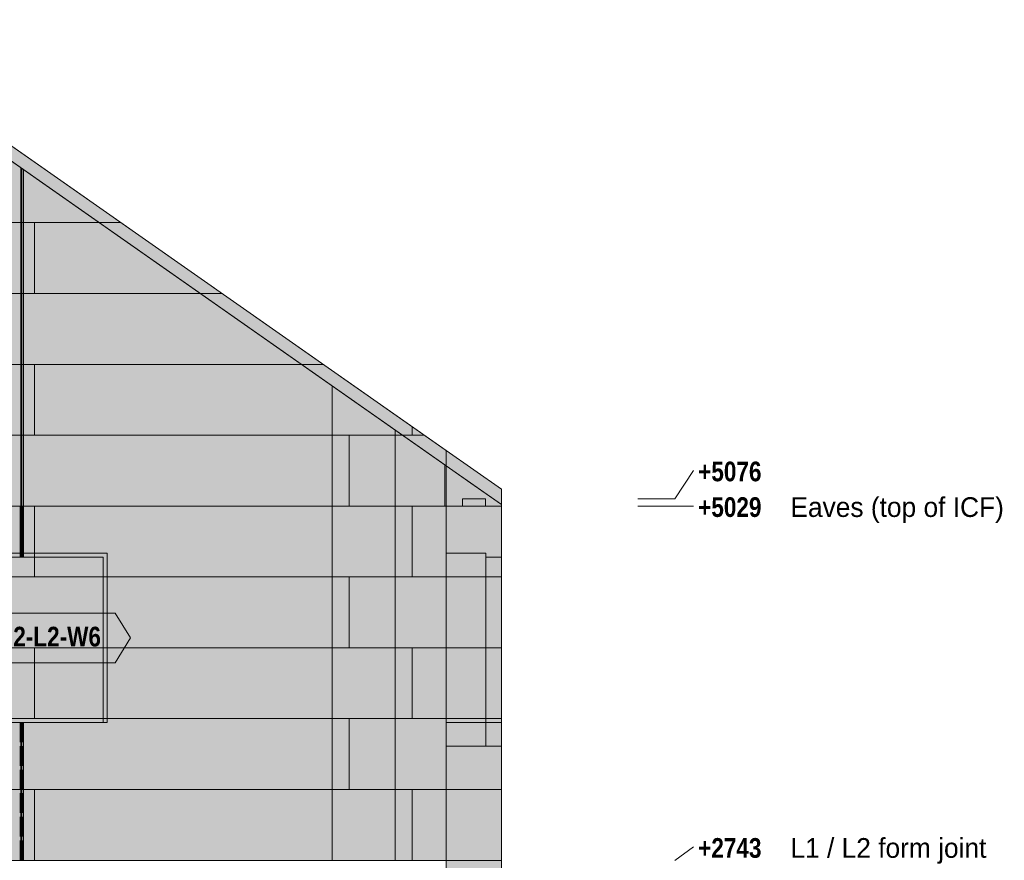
# Model space of a CAD drawing. Header units: millimetres. Extents: x 17 to 413, y 4 to 292.
# Tile 34 of 73: x 105 to 168, y 155 to 210. Entities that reach past the tile are written whole.
import ezdxf
from ezdxf.enums import TextEntityAlignment as Align

# ---------------------------------------------------------------- set-up
doc = ezdxf.new("R2010")
doc.units = ezdxf.units.MM
doc.linetypes.add('DASHED', pattern=[1.524, 1.27, -0.254])
for name, color, linetype in [('FILL-EPS', 7, 'Continuous'), ('FILL-LIGHT', 7, 'Continuous'), ('FILL-WHITE', 7, 'Continuous'), ('LINE-C_2E8C94', 7, 'Continuous'), ('LINE-C_337880', 7, 'Continuous'), ('LINE-INK', 7, 'Continuous'), ('LINE-STEEL', 7, 'Continuous'), ('LINE-STEEL_GREY', 7, 'Continuous'), ('LINE-TEAL_DK', 7, 'Continuous'), ('LINE-TEAL_DK-DASH', 7, 'DASHED'), ('TEXT-STEEL', 7, 'Continuous'), ('TEXT-TEAL_DK', 7, 'Continuous')]:
    doc.layers.add(name, color=color, linetype=linetype)
doc.styles.add('OpenSansCondensed-Bold', font='OpenSansCondensed-Bold.ttf')

msp = doc.modelspace()

# ---------------------------------------------------------------- hatches: boundary and pattern name
at = {"layer": 'FILL-EPS', "true_color": 0xccffff}
h = msp.add_hatch(color=7, dxfattribs=at)
h.dxf.hatch_style = 1
h.paths.add_polyline_path([(52.793, 155.382), (52.793, 181.819), (92.5, 209.622), (132.206, 181.819), (132.206, 155.382), (52.793, 155.382)])
h = msp.add_hatch(color=7, dxfattribs=at)
h.dxf.hatch_style = 1
h.paths.add_polyline_path([(52.793, 181.819), (92.5, 209.622), (93.434, 208.968), (94.061, 208.529), (94.077, 208.518), (132.136, 181.869), (132.22, 181.81), (132.206, 181.819), (132.206, 155.382), (52.793, 155.382)])
h = msp.add_hatch(color=7, dxfattribs=at)
h.dxf.hatch_style = 1
h.paths.add_polyline_path([(52.796, 155.382), (52.796, 180.832), (88.274, 205.674), (96.726, 205.674), (132.204, 180.832), (132.204, 155.382)])
h.paths.add_polyline_path([(103.058, 164.276), (110.062, 164.276), (110.062, 174.949), (103.058, 174.949)], flags=0)
h = msp.add_hatch(color=7, dxfattribs=at)
h.dxf.hatch_style = 1
h.paths.add_polyline_path([(52.796, 155.382), (52.796, 178.242), (52.879, 178.242), (52.88, 178.246), (52.895, 178.242), (52.895, 180.901), (88.274, 205.674), (96.726, 205.674), (97.335, 205.247), (132.104, 180.901), (132.104, 178.242), (132.204, 178.242), (132.204, 155.382)])
h.paths.add_polyline_path([(102.808, 164.276), (110.312, 164.276), (110.312, 175.199), (110.297, 175.197), (110.296, 175.199), (102.808, 175.199)], flags=0)
h = msp.add_hatch(color=7, dxfattribs=at)
h.dxf.hatch_style = 1
h.paths.add_polyline_path([(52.796, 155.382), (52.796, 178.242), (52.796, 180.832), (52.895, 180.901), (87.665, 205.247), (88.274, 205.674), (96.726, 205.674), (132.104, 180.901), (132.204, 180.832), (132.204, 155.382)])
h.paths.add_polyline_path([(110.317, 175.199), (102.812, 175.199), (102.812, 164.276), (110.317, 164.276)], flags=0)
h = msp.add_hatch(color=7, dxfattribs=at)
h.dxf.hatch_style = 1
h.paths.add_polyline_path([(52.796, 155.382), (52.796, 180.832), (88.274, 205.674), (96.726, 205.674), (132.204, 180.832), (132.204, 155.382)])
h.paths.add_polyline_path([(103.062, 164.276), (110.067, 164.276), (110.067, 174.949), (103.062, 174.949)], flags=0)
h = msp.add_hatch(color=7, dxfattribs=at)
h.dxf.hatch_style = 1
h.paths.add_polyline_path([(132.206, 178.242), (132.206, 181.819), (135.762, 179.329), (135.762, 178.242)])
h = msp.add_hatch(color=7, dxfattribs=at)
h.dxf.hatch_style = 1
h.paths.add_polyline_path([(132.206, 178.242), (132.206, 181.819), (135.762, 179.329), (135.762, 178.242)])
h = msp.add_hatch(color=7, dxfattribs=at)
h.dxf.hatch_style = 1
h.paths.add_polyline_path([(132.104, 180.901), (132.204, 180.832), (132.204, 178.242), (132.104, 178.242)])
h = msp.add_hatch(color=7, dxfattribs=at)
h.dxf.hatch_style = 1
h.paths.add_polyline_path([(132.204, 155.382), (132.204, 180.832), (135.762, 178.34), (135.762, 155.382)])
h = msp.add_hatch(color=7, dxfattribs=at)
h.dxf.hatch_style = 1
h.paths.add_polyline_path([(132.204, 180.832), (135.762, 178.34), (135.762, 178.242), (132.204, 178.242)])
h = msp.add_hatch(color=7, dxfattribs=at)
h.dxf.hatch_style = 1
h.paths.add_polyline_path([(132.204, 155.366), (132.204, 155.378), (132.204, 155.382), (132.204, 178.242), (132.204, 180.832), (134, 179.574), (135.762, 178.34), (135.762, 178.242), (135.762, 155.382), (132.206, 155.382), (132.204, 155.366)])
h = msp.add_hatch(color=7, dxfattribs=at)
h.dxf.hatch_style = 1
h.paths.add_polyline_path([(132.204, 155.382), (132.204, 180.832), (135.762, 178.34), (135.762, 155.382)])
h = msp.add_hatch(color=7, dxfattribs=at)
h.dxf.hatch_style = 1
h.paths.add_polyline_path([(132.204, 155.378), (132.204, 155.382), (132.204, 178.242), (132.206, 178.242), (135.762, 178.242), (135.762, 155.382), (132.204, 155.382)])
h = msp.add_hatch(color=7, dxfattribs=at)
h.dxf.hatch_style = 1
h.paths.add_polyline_path([(132.206, 155.382), (132.206, 178.242), (135.762, 178.242), (135.762, 155.382)])
h = msp.add_hatch(color=7, dxfattribs=at)
h.dxf.hatch_style = 1
h.paths.add_polyline_path([(132.206, 178.242), (135.762, 178.242), (135.762, 155.382), (132.206, 155.382)])
h = msp.add_hatch(color=7, dxfattribs=at)
h.dxf.hatch_style = 1
h.paths.add_polyline_path([(135.762, 178.242), (135.765, 178.247), (135.762, 178.242)])
h = msp.add_hatch(color=7, dxfattribs=at)
h.dxf.hatch_style = 1
h.paths.add_polyline_path([(102.808, 175.199), (110.312, 175.199), (110.312, 164.276), (110.062, 164.276), (110.062, 174.949), (103.058, 174.949), (103.058, 164.276), (102.808, 164.276)])
h = msp.add_hatch(color=7, dxfattribs=at)
h.dxf.hatch_style = 1
h.paths.add_polyline_path([(102.812, 175.199), (110.317, 175.199), (110.317, 164.276), (110.067, 164.276), (110.067, 174.949), (103.062, 174.949), (103.062, 164.276), (102.812, 164.276)])
h = msp.add_hatch(color=7, dxfattribs=at)
h.dxf.hatch_style = 1
h.paths.add_polyline_path([(132.206, 175.199), (134.757, 175.199), (134.757, 164.276), (132.206, 164.276)])
h = msp.add_hatch(color=7, dxfattribs=at)
h.dxf.hatch_style = 1
h.paths.add_polyline_path([(132.206, 164.276), (132.206, 175.199), (134.757, 175.199), (134.757, 164.276)])
h = msp.add_hatch(color=7, dxfattribs=at)
h.dxf.hatch_style = 1
h.paths.add_polyline_path([(132.206, 175.199), (134.757, 175.199), (134.757, 162.752), (132.206, 162.752)])
h = msp.add_hatch(color=7, dxfattribs=at)
h.dxf.hatch_style = 1
h.paths.add_polyline_path([(132.206, 162.752), (132.206, 175.199), (134.757, 175.199), (134.757, 162.752)])
h = msp.add_hatch(color=7, dxfattribs=at)
h.dxf.hatch_style = 1
h.paths.add_polyline_path([(132.206, 175.199), (134.757, 175.199), (134.757, 162.752), (132.206, 162.752)])
h = msp.add_hatch(color=7, dxfattribs=at)
h.dxf.hatch_style = 1
h.paths.add_polyline_path([(132.206, 162.752), (132.206, 175.199), (134.757, 175.199), (134.757, 162.752)])
h = msp.add_hatch(color=7, dxfattribs=at)
h.dxf.hatch_style = 1
h.paths.add_polyline_path([(132.206, 175.199), (134.757, 175.199), (134.757, 164.276), (132.206, 164.276)])
h = msp.add_hatch(color=7, dxfattribs=at)
h.dxf.hatch_style = 1
h.paths.add_polyline_path([(132.206, 164.276), (132.206, 175.199), (134.757, 175.199), (134.757, 164.276)])
h = msp.add_hatch(color=7, dxfattribs=at)
h.dxf.hatch_style = 1
h.paths.add_polyline_path([(134.757, 174.949), (135.762, 174.949), (135.762, 164.276), (134.757, 164.276)])
h = msp.add_hatch(color=7, dxfattribs=at)
h.dxf.hatch_style = 1
h.paths.add_polyline_path([(134.757, 164.276), (134.757, 174.949), (135.762, 174.949), (135.762, 164.276)])
h = msp.add_hatch(color=7, dxfattribs=at)
h.dxf.hatch_style = 1
h.paths.add_polyline_path([(134.757, 174.949), (135.762, 174.949), (135.762, 162.752), (134.757, 162.752)])
h = msp.add_hatch(color=7, dxfattribs=at)
h.dxf.hatch_style = 1
h.paths.add_polyline_path([(134.757, 162.752), (134.757, 174.949), (135.762, 174.949), (135.762, 162.752)])
h = msp.add_hatch(color=7, dxfattribs=at)
h.dxf.hatch_style = 1
h.paths.add_polyline_path([(134.757, 174.949), (135.762, 174.949), (135.762, 162.752), (134.757, 162.752)])
h = msp.add_hatch(color=7, dxfattribs=at)
h.dxf.hatch_style = 1
h.paths.add_polyline_path([(134.757, 162.752), (134.757, 174.949), (135.762, 174.949), (135.762, 162.752)])
h = msp.add_hatch(color=7, dxfattribs=at)
h.dxf.hatch_style = 1
h.paths.add_polyline_path([(134.757, 174.949), (135.762, 174.949), (135.762, 164.276), (134.757, 164.276)])
h = msp.add_hatch(color=7, dxfattribs=at)
h.dxf.hatch_style = 1
h.paths.add_polyline_path([(134.757, 164.276), (134.757, 174.949), (135.762, 174.949), (135.762, 164.276)])
h = msp.add_hatch(color=7, dxfattribs=at)
h.dxf.hatch_style = 1
h.paths.add_polyline_path([(132.204, 155.398), (132.206, 155.382), (135.762, 155.382), (135.762, 127.95), (132.206, 127.95), (132.204, 127.95), (132.204, 155.382), (132.204, 155.382), (132.204, 155.398)])
at = {"layer": 'FILL-LIGHT', "true_color": 0xd9d9d9}
h = msp.add_hatch(color=254, dxfattribs=at)
h.dxf.hatch_style = 1
h.paths.add_polyline_path([(133.246, 178.242), (133.246, 178.71), (134.746, 178.71), (134.746, 178.242)])
h = msp.add_hatch(color=254, dxfattribs=at)
h.dxf.hatch_style = 1
h.paths.add_polyline_path([(133.246, 178.71), (134.746, 178.71), (134.746, 178.242), (133.246, 178.242)])
h = msp.add_hatch(color=254, dxfattribs=at)
h.dxf.hatch_style = 1
h.paths.add_polyline_path([(133.246, 178.242), (133.246, 178.71), (134.746, 178.71), (134.746, 178.242)])
h = msp.add_hatch(color=254, dxfattribs=at)
h.dxf.hatch_style = 1
h.paths.add_polyline_path([(133.246, 178.71), (134.746, 178.71), (134.746, 178.242), (133.246, 178.242)])
at = {"layer": 'FILL-WHITE', "true_color": 0xffffff}
h = msp.add_hatch(color=7, dxfattribs=at)
h.dxf.hatch_style = 1
h.paths.add_polyline_path([(102.812, 164.276), (102.812, 175.194), (110.312, 175.194), (110.312, 164.276)])
h = msp.add_hatch(color=7, dxfattribs=at)
h.dxf.hatch_style = 1
h.paths.add_polyline_path([(102.812, 164.276), (102.812, 175.194), (110.312, 175.194), (110.312, 164.276)])
h = msp.add_hatch(color=7, dxfattribs=at)
h.dxf.hatch_style = 1
h.paths.add_polyline_path([(102.812, 164.276), (102.812, 175.194), (110.312, 175.194), (110.312, 164.276)])
h = msp.add_hatch(color=7, dxfattribs=at)
h.dxf.hatch_style = 1
h.paths.add_polyline_path([(101.296, 169.735), (102.296, 171.335), (110.829, 171.335), (111.829, 169.735), (110.829, 168.135), (102.296, 168.135)])

# ---------------------------------------------------------------- linework, layer by layer
at = {"layer": 'LINE-C_2E8C94', "lineweight": 5}
for points in [[(52.793, 155.382), (52.793, 155.382), (52.793, 181.819), (92.5, 209.622), (92.5, 209.622), (92.5, 209.622), (92.5, 209.622), (92.5, 209.622), (132.206, 181.819), (132.206, 155.382), (52.793, 155.382), (52.793, 155.382)], [(52.793, 181.819), (52.793, 181.819), (52.793, 181.819), (92.5, 209.622), (92.5, 209.622), (93.434, 208.968), (94.061, 208.529), (94.077, 208.518), (94.077, 208.518), (132.136, 181.869), (132.22, 181.81), (132.206, 181.819), (132.206, 155.382), (132.206, 155.382), (132.206, 155.382), (132.206, 155.382), (52.793, 155.382), (52.793, 181.819)], [(52.796, 155.382), (52.796, 180.832), (88.274, 205.674), (88.274, 205.674), (88.274, 205.674), (88.274, 205.674), (96.726, 205.674), (96.726, 205.674), (96.726, 205.674), (96.726, 205.674), (132.204, 180.832), (132.204, 180.832), (132.204, 180.832), (132.204, 180.832), (132.204, 180.832), (132.204, 180.832), (132.204, 180.832), (132.204, 155.382)], [(52.796, 155.382), (52.796, 178.242), (52.879, 178.242), (52.88, 178.246), (52.895, 178.242), (52.895, 180.901), (52.895, 180.901), (88.274, 205.674), (88.274, 205.674), (96.726, 205.674), (97.335, 205.247), (97.335, 205.247), (97.335, 205.247), (132.104, 180.901), (132.104, 180.901), (132.104, 180.901), (132.104, 178.242), (132.204, 178.242), (132.204, 155.382), (132.204, 155.382), (132.204, 155.382), (132.204, 155.382)], [(52.796, 155.382), (52.796, 178.242), (52.796, 178.242), (52.796, 180.832), (52.895, 180.901), (52.895, 180.901), (87.665, 205.247), (88.274, 205.674), (88.274, 205.674), (96.726, 205.674), (96.726, 205.674), (96.726, 205.674), (132.104, 180.901), (132.104, 180.901), (132.104, 180.901), (132.104, 180.901), (132.204, 180.832), (132.204, 180.832), (132.204, 155.382), (132.204, 155.382)], [(52.796, 155.382), (52.796, 180.832), (88.274, 205.674), (96.726, 205.674), (132.204, 180.832), (132.204, 155.382)], [(132.206, 178.242), (132.206, 181.819), (135.762, 179.329), (135.762, 178.242)], [(132.206, 178.242), (132.206, 181.819), (135.762, 179.329), (135.762, 178.242)], [(132.104, 180.901), (132.204, 180.832), (132.204, 178.242), (132.104, 178.242)], [(132.204, 155.382), (132.204, 180.832), (135.762, 178.34), (135.762, 155.382)], [(132.204, 180.832), (135.762, 178.34), (135.762, 178.242), (132.204, 178.242)], [(132.204, 155.366), (132.204, 155.378), (132.204, 155.382), (132.204, 178.242), (132.204, 180.832), (134, 179.574), (135.762, 178.34), (135.762, 178.242), (135.762, 155.382), (132.206, 155.382), (132.204, 155.366)], [(132.204, 155.382), (132.204, 180.832), (135.762, 178.34), (135.762, 155.382)], [(132.204, 155.378), (132.204, 155.378), (132.204, 155.382), (132.204, 178.242), (132.206, 178.242), (132.206, 178.242), (135.762, 178.242), (135.762, 178.242), (135.762, 155.382), (135.762, 155.382), (135.762, 155.382), (135.762, 155.382), (132.204, 155.382)], [(132.206, 155.382), (132.206, 155.382), (132.206, 178.242), (135.762, 178.242), (135.762, 178.242), (135.762, 155.382)], [(132.206, 178.242), (135.762, 178.242), (135.762, 155.382), (135.762, 155.382), (132.206, 155.382), (132.206, 178.242)], [(135.762, 178.242), (135.765, 178.247), (135.762, 178.242)], [(102.808, 175.199), (110.312, 175.199), (110.312, 175.199), (110.312, 164.276), (110.062, 164.276), (110.062, 174.949), (103.058, 174.949), (103.058, 164.276), (103.058, 164.276), (102.808, 164.276)], [(102.808, 164.276), (110.312, 164.276), (110.312, 175.199), (110.297, 175.197), (110.296, 175.199), (102.808, 175.199)], [(110.317, 175.199), (102.812, 175.199), (102.812, 164.276), (110.317, 164.276)], [(102.812, 175.199), (110.317, 175.199), (110.317, 175.199), (110.317, 164.276), (110.067, 164.276), (110.067, 164.276), (110.067, 174.949), (103.062, 174.949), (103.062, 164.276), (102.812, 164.276)], [(103.058, 164.276), (110.062, 164.276), (110.062, 174.949), (103.058, 174.949)], [(103.062, 164.276), (110.067, 164.276), (110.067, 174.949), (103.062, 174.949)], [(132.206, 175.199), (134.757, 175.199), (134.757, 164.276), (134.757, 164.276), (132.206, 164.276)], [(132.206, 164.276), (132.206, 164.276), (132.206, 175.199), (134.757, 175.199), (134.757, 164.276)], [(132.206, 175.199), (132.206, 175.199), (132.206, 175.199), (134.757, 175.199), (134.757, 162.752), (134.757, 162.752), (132.206, 162.752), (132.206, 175.199)], [(132.206, 162.752), (132.206, 162.752), (132.206, 175.199), (134.757, 175.199), (134.757, 175.199), (134.757, 175.199), (134.757, 175.199), (134.757, 162.752)], [(132.206, 175.199), (132.206, 175.199), (132.206, 175.199), (134.757, 175.199), (134.757, 162.752), (134.757, 162.752), (132.206, 162.752), (132.206, 175.199)], [(132.206, 162.752), (132.206, 162.752), (132.206, 175.199), (134.757, 175.199), (134.757, 175.199), (134.757, 175.199), (134.757, 175.199), (134.757, 162.752)], [(132.206, 175.199), (134.757, 175.199), (134.757, 164.276), (134.757, 164.276), (132.206, 164.276)], [(132.206, 164.276), (132.206, 164.276), (132.206, 175.199), (134.757, 175.199), (134.757, 164.276)], [(134.757, 174.949), (135.762, 174.949), (135.762, 164.276), (135.762, 164.276), (134.757, 164.276), (134.757, 174.949)], [(134.757, 164.276), (134.757, 164.276), (134.757, 174.949), (135.762, 174.949), (135.762, 174.949), (135.762, 164.276)], [(134.757, 174.949), (135.762, 174.949), (135.762, 162.752), (134.757, 162.752)], [(134.757, 162.752), (134.757, 174.949), (135.762, 174.949), (135.762, 162.752)], [(134.757, 174.949), (135.762, 174.949), (135.762, 162.752), (134.757, 162.752)], [(134.757, 162.752), (134.757, 174.949), (135.762, 174.949), (135.762, 162.752)], [(134.757, 174.949), (135.762, 174.949), (135.762, 164.276), (135.762, 164.276), (134.757, 164.276), (134.757, 174.949)], [(134.757, 164.276), (134.757, 164.276), (134.757, 174.949), (135.762, 174.949), (135.762, 174.949), (135.762, 164.276)], [(132.204, 155.398), (132.206, 155.382), (135.762, 155.382), (135.762, 127.95), (135.762, 127.95), (135.762, 127.95), (132.206, 127.95), (132.206, 127.95), (132.206, 127.95), (132.204, 127.95), (132.204, 155.382), (132.204, 155.382), (132.204, 155.382), (132.204, 155.398), (132.204, 155.398)]]:
    msp.add_lwpolyline(points, close=True, dxfattribs=at)
at = {"layer": 'LINE-C_337880', "lineweight": 5}
for p, q in [((104.74, 196.53), (104.74, 200.05)), ((104.74, 196.53), (104.74, 200.05)), ((104.816, 196.53), (104.816, 199.997)), ((104.816, 196.53), (104.816, 199.997)), ((104.911, 196.53), (104.911, 199.93)), ((104.911, 196.53), (104.911, 199.93)), ((84.543, 196.53), (104.816, 196.53)), ((84.543, 196.53), (104.816, 196.53)), ((101.561, 196.53), (105.626, 196.53)), ((101.561, 196.53), (105.626, 196.53)), ((104.74, 191.958), (104.74, 196.53)), ((104.74, 196.53), (109.767, 196.53)), ((104.74, 191.958), (104.74, 196.53)), ((104.74, 196.53), (109.767, 196.53)), ((104.816, 191.958), (104.816, 196.53)), ((104.816, 191.958), (104.816, 196.53)), ((104.911, 191.958), (104.911, 196.53)), ((104.911, 196.53), (109.767, 196.53)), ((104.911, 191.958), (104.911, 196.53)), ((104.911, 196.53), (109.767, 196.53)), ((105.626, 191.958), (105.626, 196.53)), ((105.626, 196.53), (111.18, 196.53)), ((105.626, 191.958), (105.626, 196.53)), ((105.626, 196.53), (111.18, 196.53)), ((84.543, 191.958), (104.816, 191.958)), ((84.543, 191.958), (104.816, 191.958)), ((101.561, 191.958), (105.626, 191.958)), ((101.561, 191.958), (105.626, 191.958)), ((104.74, 187.386), (104.74, 191.958)), ((104.74, 191.958), (116.297, 191.958)), ((104.74, 187.386), (104.74, 191.958)), ((104.74, 191.958), (116.297, 191.958)), ((104.816, 187.386), (104.816, 191.958)), ((104.816, 187.386), (104.816, 191.958)), ((104.911, 187.386), (104.911, 191.958)), ((104.911, 191.958), (116.297, 191.958)), ((104.911, 187.386), (104.911, 191.958)), ((104.911, 191.958), (116.297, 191.958)), ((105.626, 191.958), (117.71, 191.958)), ((105.626, 191.958), (117.71, 191.958)), ((84.543, 187.386), (104.816, 187.386)), ((84.543, 187.386), (104.816, 187.386)), ((101.561, 187.386), (105.626, 187.386)), ((101.561, 187.386), (105.626, 187.386)), ((104.74, 182.814), (104.74, 187.386)), ((104.74, 187.386), (122.826, 187.386)), ((104.74, 182.814), (104.74, 187.386)), ((104.74, 187.386), (122.826, 187.386)), ((104.816, 182.814), (104.816, 187.386)), ((104.816, 182.814), (104.816, 187.386)), ((104.911, 182.814), (104.911, 187.386)), ((104.911, 187.386), (122.826, 187.386)), ((104.911, 182.814), (104.911, 187.386)), ((104.911, 187.386), (122.826, 187.386)), ((105.626, 182.814), (105.626, 187.386)), ((105.626, 187.386), (124.239, 187.386)), ((105.626, 182.814), (105.626, 187.386)), ((105.626, 187.386), (124.239, 187.386)), ((124.841, 182.814), (124.841, 185.976)), ((124.841, 182.814), (124.841, 185.976)), ((128.905, 182.814), (128.905, 183.13)), ((128.905, 182.814), (128.905, 183.13)), ((130.01, 182.814), (130.01, 183.345)), ((130.01, 182.814), (130.01, 183.345)), ((84.543, 182.814), (104.816, 182.814)), ((84.543, 182.814), (104.816, 182.814)), ((101.561, 182.814), (105.626, 182.814)), ((101.561, 182.814), (105.626, 182.814)), ((104.74, 178.242), (104.74, 182.814)), ((104.74, 182.814), (124.841, 182.814)), ((104.74, 178.242), (104.74, 182.814)), ((104.74, 182.814), (124.841, 182.814)), ((104.816, 178.242), (104.816, 182.814)), ((104.816, 178.242), (104.816, 182.814)), ((104.911, 178.242), (104.911, 182.814)), ((104.911, 182.814), (124.841, 182.814)), ((104.911, 178.242), (104.911, 182.814)), ((104.911, 182.814), (124.841, 182.814)), ((105.626, 182.814), (125.945, 182.814)), ((105.626, 182.814), (125.945, 182.814)), ((124.841, 178.242), (124.841, 182.814)), ((124.841, 182.814), (128.905, 182.814)), ((124.841, 178.242), (124.841, 182.814)), ((124.841, 182.814), (128.905, 182.814)), ((124.841, 182.814), (128.905, 182.814)), ((124.841, 182.814), (128.905, 182.814)), ((125.945, 178.242), (125.945, 182.814)), ((125.945, 182.814), (130.01, 182.814)), ((125.945, 178.242), (125.945, 182.814)), ((125.945, 182.814), (130.01, 182.814)), ((128.905, 182.814), (129.356, 182.814)), ((128.905, 182.814), (129.356, 182.814)), ((128.905, 178.242), (128.905, 182.814)), ((128.905, 182.814), (129.356, 182.814)), ((128.905, 178.242), (128.905, 182.814)), ((128.905, 182.814), (129.356, 182.814)), ((130.01, 182.814), (130.769, 182.814)), ((130.01, 182.814), (130.769, 182.814)), ((84.543, 178.242), (104.816, 178.242)), ((84.543, 178.242), (104.816, 178.242)), ((101.561, 178.242), (105.626, 178.242)), ((101.561, 178.242), (105.626, 178.242)), ((104.74, 178.242), (124.841, 178.242)), ((104.74, 175.209), (104.74, 178.242)), ((104.74, 178.242), (124.841, 178.242)), ((104.74, 174.959), (104.74, 178.242)), ((104.816, 174.959), (104.816, 178.242)), ((104.816, 175.209), (104.816, 178.242)), ((104.911, 178.242), (124.841, 178.242)), ((104.911, 174.959), (104.911, 178.242)), ((104.911, 178.242), (124.841, 178.242)), ((104.911, 175.209), (104.911, 178.242)), ((105.626, 173.67), (105.626, 178.242)), ((105.626, 178.242), (125.945, 178.242)), ((105.626, 173.67), (105.626, 178.242)), ((105.626, 178.242), (125.945, 178.242)), ((124.841, 178.242), (128.905, 178.242)), ((124.841, 178.242), (128.905, 178.242)), ((124.841, 173.67), (124.841, 178.242)), ((124.841, 178.242), (128.905, 178.242)), ((124.841, 173.67), (124.841, 178.242)), ((124.841, 178.242), (128.905, 178.242)), ((125.945, 178.242), (130.01, 178.242)), ((125.945, 178.242), (130.01, 178.242)), ((128.905, 173.67), (128.905, 178.242)), ((128.905, 178.242), (132.194, 178.242)), ((128.905, 173.67), (128.905, 178.242)), ((128.905, 178.242), (132.095, 178.242)), ((128.905, 178.242), (132.194, 178.242)), ((128.905, 178.242), (132.194, 178.242)), ((130.01, 173.67), (130.01, 178.242)), ((130.01, 178.242), (132.196, 178.242)), ((130.01, 173.67), (130.01, 178.242)), ((130.01, 178.242), (132.196, 178.242)), ((132.214, 178.242), (135.752, 178.242)), ((132.214, 178.242), (135.752, 178.242)), ((132.214, 178.242), (135.752, 178.242)), ((104.74, 174.959), (104.74, 175.189)), ((104.816, 174.959), (104.816, 175.189)), ((104.911, 174.959), (104.911, 175.189)), ((101.561, 173.67), (105.626, 173.67)), ((101.561, 173.67), (105.626, 173.67)), ((105.626, 173.67), (125.945, 173.67)), ((105.626, 173.67), (125.945, 173.67)), ((110.073, 173.67), (124.841, 173.67)), ((110.073, 173.67), (110.302, 173.67)), ((110.078, 173.67), (110.308, 173.67)), ((110.078, 173.67), (124.841, 173.67)), ((110.323, 173.67), (124.841, 173.67)), ((110.328, 173.67), (124.841, 173.67)), ((124.841, 169.098), (124.841, 173.67)), ((124.841, 173.67), (128.905, 173.67)), ((124.841, 169.098), (124.841, 173.67)), ((124.841, 173.67), (128.905, 173.67)), ((124.841, 173.67), (128.905, 173.67)), ((124.841, 173.67), (128.905, 173.67)), ((125.945, 169.098), (125.945, 173.67)), ((125.945, 173.67), (130.01, 173.67)), ((125.945, 169.098), (125.945, 173.67)), ((125.945, 173.67), (130.01, 173.67)), ((128.905, 173.67), (132.194, 173.67)), ((128.905, 173.67), (132.194, 173.67)), ((128.905, 169.098), (128.905, 173.67)), ((128.905, 173.67), (132.194, 173.67)), ((128.905, 169.098), (128.905, 173.67)), ((128.905, 173.67), (132.194, 173.67)), ((130.01, 173.67), (132.196, 173.67)), ((130.01, 173.67), (132.196, 173.67)), ((132.214, 173.67), (135.752, 173.67)), ((132.214, 173.67), (135.752, 173.67)), ((132.214, 173.67), (135.752, 173.67)), ((132.214, 173.67), (135.752, 173.67)), ((132.216, 173.67), (135.752, 173.67)), ((132.216, 173.67), (134.747, 173.67)), ((132.216, 173.67), (134.747, 173.67)), ((132.216, 173.67), (134.747, 173.67)), ((132.216, 173.67), (134.747, 173.67)), ((132.216, 173.67), (134.747, 173.67)), ((132.216, 173.67), (134.747, 173.67)), ((132.216, 173.67), (134.747, 173.67)), ((132.216, 173.67), (134.747, 173.67)), ((132.216, 173.67), (135.752, 173.67)), ((134.767, 173.67), (135.752, 173.67)), ((134.767, 173.67), (135.752, 173.67)), ((134.767, 173.67), (135.752, 173.67)), ((134.767, 173.67), (135.752, 173.67)), ((134.767, 173.67), (135.752, 173.67)), ((134.767, 173.67), (135.752, 173.67)), ((134.767, 173.67), (135.752, 173.67)), ((134.767, 173.67), (135.752, 173.67)), ((101.561, 169.098), (105.626, 169.098)), ((101.561, 169.098), (105.626, 169.098)), ((105.626, 164.526), (105.626, 169.098)), ((105.626, 169.098), (125.945, 169.098)), ((105.626, 164.526), (105.626, 169.098)), ((105.626, 169.098), (125.945, 169.098)), ((110.073, 169.098), (124.841, 169.098)), ((110.073, 169.098), (110.302, 169.098)), ((110.078, 169.098), (110.308, 169.098)), ((110.078, 169.098), (124.841, 169.098)), ((110.323, 169.098), (124.841, 169.098)), ((110.328, 169.098), (124.841, 169.098)), ((124.841, 169.098), (128.905, 169.098)), ((124.841, 169.098), (128.905, 169.098)), ((124.841, 164.526), (124.841, 169.098)), ((124.841, 169.098), (128.905, 169.098)), ((124.841, 164.526), (124.841, 169.098)), ((124.841, 169.098), (128.905, 169.098)), ((125.945, 169.098), (130.01, 169.098)), ((125.945, 169.098), (130.01, 169.098)), ((128.905, 164.526), (128.905, 169.098)), ((128.905, 169.098), (132.194, 169.098)), ((128.905, 164.526), (128.905, 169.098)), ((128.905, 169.098), (132.194, 169.098)), ((128.905, 169.098), (132.194, 169.098)), ((128.905, 169.098), (132.194, 169.098)), ((130.01, 164.526), (130.01, 169.098)), ((130.01, 169.098), (132.196, 169.098)), ((130.01, 164.526), (130.01, 169.098)), ((130.01, 169.098), (132.196, 169.098)), ((132.214, 169.098), (135.752, 169.098)), ((132.214, 169.098), (135.752, 169.098)), ((132.214, 169.098), (135.752, 169.098)), ((132.214, 169.098), (135.752, 169.098)), ((132.216, 169.098), (135.752, 169.098)), ((132.216, 169.098), (134.747, 169.098)), ((132.216, 169.098), (134.747, 169.098)), ((132.216, 169.098), (134.747, 169.098)), ((132.216, 169.098), (134.747, 169.098)), ((132.216, 169.098), (134.747, 169.098)), ((132.216, 169.098), (134.747, 169.098)), ((132.216, 169.098), (134.747, 169.098)), ((132.216, 169.098), (134.747, 169.098)), ((132.216, 169.098), (135.752, 169.098)), ((134.767, 169.098), (135.752, 169.098)), ((134.767, 169.098), (135.752, 169.098)), ((134.767, 169.098), (135.752, 169.098)), ((134.767, 169.098), (135.752, 169.098)), ((134.767, 169.098), (135.752, 169.098)), ((134.767, 169.098), (135.752, 169.098)), ((134.767, 169.098), (135.752, 169.098)), ((134.767, 169.098), (135.752, 169.098)), ((101.561, 164.526), (105.626, 164.526)), ((101.561, 164.526), (105.626, 164.526)), ((104.74, 159.954), (104.74, 164.266)), ((104.74, 159.954), (104.74, 164.266)), ((104.816, 159.954), (104.816, 164.266)), ((104.816, 159.954), (104.816, 164.266)), ((104.911, 159.954), (104.911, 164.266)), ((104.911, 159.954), (104.911, 164.266)), ((105.626, 164.526), (125.945, 164.526)), ((105.626, 164.526), (125.945, 164.526)), ((110.073, 164.526), (124.841, 164.526)), ((110.073, 164.526), (110.302, 164.526)), ((110.078, 164.526), (110.308, 164.526)), ((110.078, 164.526), (124.841, 164.526)), ((110.323, 164.526), (124.841, 164.526)), ((110.328, 164.526), (124.841, 164.526)), ((124.841, 159.954), (124.841, 164.526)), ((124.841, 164.526), (128.905, 164.526)), ((124.841, 159.954), (124.841, 164.526)), ((124.841, 164.526), (128.905, 164.526)), ((124.841, 164.526), (128.905, 164.526)), ((124.841, 164.526), (128.905, 164.526)), ((125.945, 159.954), (125.945, 164.526)), ((125.945, 164.526), (130.01, 164.526)), ((125.945, 159.954), (125.945, 164.526)), ((125.945, 164.526), (130.01, 164.526)), ((128.905, 164.526), (132.194, 164.526)), ((128.905, 164.526), (132.194, 164.526)), ((128.905, 159.954), (128.905, 164.526)), ((128.905, 164.526), (132.194, 164.526)), ((128.905, 159.954), (128.905, 164.526)), ((128.905, 164.526), (132.194, 164.526)), ((130.01, 164.526), (132.196, 164.526)), ((130.01, 164.526), (132.196, 164.526)), ((132.214, 164.526), (135.752, 164.526)), ((132.214, 164.526), (135.752, 164.526)), ((132.214, 164.526), (135.752, 164.526)), ((132.214, 164.526), (135.752, 164.526)), ((132.216, 164.526), (135.752, 164.526)), ((132.216, 164.526), (134.747, 164.526)), ((132.216, 164.526), (134.747, 164.526)), ((132.216, 164.526), (134.747, 164.526)), ((132.216, 164.526), (134.747, 164.526)), ((132.216, 164.526), (134.747, 164.526)), ((132.216, 164.526), (134.747, 164.526)), ((132.216, 164.526), (134.747, 164.526)), ((132.216, 164.526), (134.747, 164.526)), ((132.216, 164.526), (135.752, 164.526)), ((134.767, 164.526), (135.752, 164.526)), ((134.767, 164.526), (135.752, 164.526)), ((134.767, 164.526), (135.752, 164.526)), ((134.767, 164.526), (135.752, 164.526)), ((134.767, 164.526), (135.752, 164.526)), ((134.767, 164.526), (135.752, 164.526)), ((134.767, 164.526), (135.752, 164.526)), ((134.767, 164.526), (135.752, 164.526)), ((84.543, 159.954), (104.816, 159.954)), ((84.543, 159.954), (104.816, 159.954)), ((101.561, 159.954), (105.626, 159.954)), ((101.561, 159.954), (105.626, 159.954)), ((104.74, 155.392), (104.74, 159.954)), ((104.74, 159.954), (124.841, 159.954)), ((104.74, 155.392), (104.74, 159.954)), ((104.74, 159.954), (124.841, 159.954)), ((104.816, 155.392), (104.816, 159.954)), ((104.816, 155.392), (104.816, 159.954)), ((104.911, 155.392), (104.911, 159.954)), ((104.911, 159.954), (124.841, 159.954)), ((104.911, 155.392), (104.911, 159.954)), ((104.911, 159.954), (124.841, 159.954)), ((105.626, 155.392), (105.626, 159.954)), ((105.626, 159.954), (125.945, 159.954)), ((105.626, 155.392), (105.626, 159.954)), ((105.626, 159.954), (125.945, 159.954)), ((124.841, 159.954), (128.905, 159.954)), ((124.841, 159.954), (128.905, 159.954)), ((124.841, 155.392), (124.841, 159.954)), ((124.841, 159.954), (128.905, 159.954)), ((124.841, 155.392), (124.841, 159.954)), ((124.841, 159.954), (128.905, 159.954)), ((125.945, 159.954), (130.01, 159.954)), ((125.945, 159.954), (130.01, 159.954)), ((128.905, 155.392), (128.905, 159.954)), ((128.905, 159.954), (132.194, 159.954)), ((128.905, 155.392), (128.905, 159.954)), ((128.905, 159.954), (132.194, 159.954)), ((128.905, 159.954), (132.194, 159.954)), ((128.905, 159.954), (132.194, 159.954)), ((130.01, 155.392), (130.01, 159.954)), ((130.01, 159.954), (132.196, 159.954)), ((130.01, 155.392), (130.01, 159.954)), ((130.01, 159.954), (132.196, 159.954)), ((132.214, 159.954), (135.752, 159.954)), ((132.214, 159.954), (135.752, 159.954)), ((132.214, 159.954), (135.752, 159.954)), ((132.214, 159.954), (135.752, 159.954)), ((132.216, 159.954), (135.752, 159.954)), ((132.216, 159.954), (135.752, 159.954))]:
    msp.add_line(p, q, dxfattribs=at)
at = {"layer": 'LINE-INK', "lineweight": 5}
msp.add_lwpolyline([(102.813, 175.194), (102.813, 175.194), (110.312, 175.194), (110.312, 175.194), (110.312, 175.194), (110.312, 164.276), (110.312, 164.276), (110.312, 164.276), (102.813, 164.276), (102.813, 164.276), (102.812, 164.276), (102.812, 175.194)], close=True, dxfattribs=at)
msp.add_lwpolyline([(102.813, 175.194), (102.813, 175.194), (110.312, 175.194), (110.312, 175.194), (110.312, 175.194), (110.312, 164.276), (110.312, 164.276), (110.312, 164.276), (102.813, 164.276), (102.813, 164.276), (102.812, 164.276), (102.812, 175.194)], close=True, dxfattribs=at)
at = {"layer": 'LINE-STEEL', "lineweight": 5}
for p, q in [((146.963, 178.71), (148.162, 180.54)), ((144.562, 178.71), (146.963, 178.71)), ((144.562, 178.24), (146.963, 178.24)), ((146.963, 178.24), (148.162, 178.24)), ((146.963, 155.38), (148.162, 156.25))]:
    msp.add_line(p, q, dxfattribs=at)
at = {"layer": 'LINE-STEEL_GREY', "lineweight": 5}
for points in [[(133.246, 178.242), (133.246, 178.71), (134.746, 178.71), (134.746, 178.242)], [(133.246, 178.71), (134.746, 178.71), (134.746, 178.242), (133.246, 178.242)], [(133.246, 178.242), (133.246, 178.71), (134.746, 178.71), (134.746, 178.242)], [(133.246, 178.71), (134.746, 178.71), (134.746, 178.242), (133.246, 178.242)]]:
    msp.add_lwpolyline(points, close=True, dxfattribs=at)
at = {"layer": 'LINE-TEAL_DK', "lineweight": 5}
msp.add_lwpolyline([(101.296, 169.735), (102.296, 171.335), (110.829, 171.335), (111.829, 169.735), (110.829, 168.135), (102.296, 168.135)], close=True, dxfattribs=at)
at = {"layer": 'LINE-TEAL_DK-DASH', "lineweight": 5}
for p, q in [((104.692, 175.209), (104.692, 178.242)), ((104.692, 174.959), (104.692, 178.242)), ((104.864, 174.959), (104.864, 178.242)), ((104.864, 175.209), (104.864, 178.242)), ((104.692, 174.959), (104.692, 175.189)), ((104.864, 174.959), (104.864, 175.189)), ((104.692, 155.392), (104.692, 164.266)), ((104.692, 155.392), (104.692, 164.266)), ((104.864, 155.392), (104.864, 164.266)), ((104.864, 155.392), (104.864, 164.266))]:
    msp.add_line(p, q, dxfattribs=at)

# ---------------------------------------------------------------- texts
at = {"layer": 'TEXT-STEEL', "style": 'OpenSansCondensed-Bold'}
for s, p in [('+5076', (148.463, 179.84)), ('+5029', (148.463, 177.54)), ('+2743', (148.463, 155.55))]:
    msp.add_text(s, height=1.27, dxfattribs=at).set_placement(p)
at = {"layer": 'TEXT-STEEL'}
for s, p in [('Eaves (top of ICF)', (154.417, 177.54)), ('L1 / L2 form joint', (154.417, 155.55))]:
    msp.add_text(s, height=1.27, dxfattribs=at).set_placement(p)
at = {"layer": 'TEXT-TEAL_DK', "style": 'OpenSansCondensed-Bold'}
msp.add_text('U2-L2-W6', height=1.27, dxfattribs=at).set_placement((106.562, 169.185), align=Align.CENTER)

doc.saveas('drawing.dxf')
